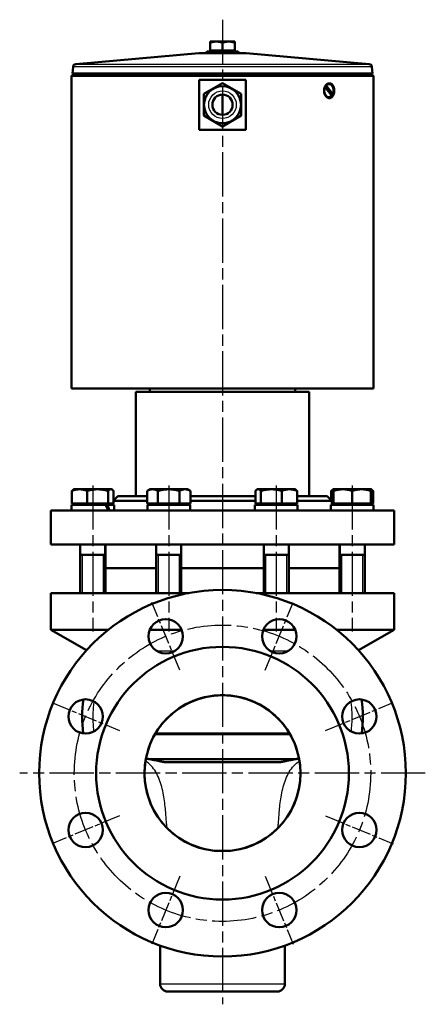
# Model space of a CAD drawing. Header units: millimetres. Extents: x 85 to 931, y 215 to 1219.
# Tile 5 of 5: x 671 to 931, y 587 to 1219. Entities that reach past the tile are written whole.
import ezdxf

# ---------------------------------------------------------------- set-up
doc = ezdxf.new("R2010")
doc.units = ezdxf.units.MM
doc.header["$LTSCALE"] = 5
doc.linetypes.add('CHAIN', pattern=[0.3543, 0.2362, -0.0295, 0.0591, -0.0295])
for name, color, linetype, lineweight in [('Gewinde(DIN)', 3, 'Continuous', 25), ('Mittellinie(DIN)', 4, 'CHAIN', 25), ('Mittelpunktmarkierung(DIN)', 4, 'CHAIN', 25), ('Sichtbare Kanten(DIN)', 7, 'Continuous', 50), ('Sichtbare tangentiale Kanten(DIN)', 3, 'Continuous', 25)]:
    doc.layers.add(name, color=color, linetype=linetype, lineweight=lineweight)

msp = doc.modelspace()

# ---------------------------------------------------------------- linework, layer by layer
at = {"layer": 'Gewinde(DIN)'}
for p, q in [((710.75, 875.54), (710.75, 851.04)), ((724.33, 851.04), (724.33, 875.54)), ((759.45, 875.54), (759.45, 851.04)), ((773.04, 851.04), (773.04, 875.54)), ((828.34, 875.54), (828.34, 851.04)), ((841.92, 851.04), (841.92, 875.54)), ((877.04, 875.54), (877.04, 851.04)), ((890.63, 851.04), (890.63, 875.54))]:
    msp.add_line(p, q, dxfattribs=at)
at = {"layer": 'Mittellinie(DIN)', "linetype": 'CHAIN', "ltscale": 23.990969}
for p, q in [((717.54, 920.04), (717.54, 826.27)), ((766.25, 920.04), (766.25, 826.27)), ((835.13, 920.04), (835.13, 826.27)), ((883.84, 920.04), (883.84, 826.27))]:
    msp.add_line(p, q, dxfattribs=at)
msp.add_circle((800.69, 735.54), 95, dxfattribs=at)
at = {"layer": 'Mittelpunktmarkierung(DIN)', "linetype": 'CHAIN', "ltscale": 23.990969}
for p, q in [((800.69, 1218.55), (800.69, 587.4)), ((930.69, 735.54), (670.69, 735.54))]:
    msp.add_line(p, q, dxfattribs=at)
at = {"layer": 'Mittelpunktmarkierung(DIN)', "linetype": 'CHAIN', "ltscale": 10.44525}
for p, q in [((773.33, 801.6), (755.34, 845.02)), ((828.05, 801.6), (846.04, 845.02)), ((691.21, 780.89), (734.63, 762.91)), ((866.75, 762.91), (910.17, 780.89)), ((734.63, 708.18), (691.21, 690.2)), ((866.75, 708.18), (910.17, 690.2)), ((773.33, 669.49), (755.34, 626.06)), ((828.05, 669.49), (846.04, 626.06))]:
    msp.add_line(p, q, dxfattribs=at)
at = {"layer": 'Sichtbare Kanten(DIN)'}
for p, q in [((792.69, 1203.8), (792.69, 1204.51)), ((796.69, 1204.51), (792.69, 1204.51)), ((792.69, 1198.71), (792.69, 1203.8)), ((804.69, 1204.51), (796.69, 1204.51)), ((800.69, 1198.71), (800.69, 1203.8)), ((808.69, 1204.51), (804.69, 1204.51)), ((808.69, 1204.51), (808.69, 1203.8)), ((808.69, 1198.71), (808.69, 1203.8)), ((785.6, 1197.11), (706.7, 1190.12)), ((785.78, 1197.11), (815.6, 1197.11)), ((790.77, 1198.11), (790.19, 1197.11)), ((790.77, 1198.11), (810.61, 1198.11)), ((800.69, 1198.71), (792.69, 1198.71)), ((793.37, 1198.71), (793.37, 1198.11)), ((808.69, 1198.71), (800.69, 1198.71)), ((808, 1198.71), (808, 1198.11)), ((810.61, 1198.11), (811.19, 1197.11)), ((815.78, 1197.11), (894.68, 1190.12)), ((704.88, 1188.26), (704.59, 1184.11)), ((896.5, 1188.26), (896.79, 1184.11)), ((704.34, 1183.04), (703.84, 1182.54)), ((897.54, 1182.54), (703.84, 1182.54)), ((703.84, 982.04), (703.84, 1182.54)), ((704.34, 1183.04), (897.04, 1183.04)), ((704.59, 1184.11), (896.79, 1184.11)), ((705.59, 1184.04), (704.59, 1184.11)), ((705.59, 1184.04), (895.79, 1184.04)), ((706.19, 1184.04), (706.19, 1183.04)), ((895.19, 1184.04), (895.19, 1183.04)), ((895.79, 1184.04), (896.79, 1184.11)), ((897.04, 1183.04), (897.54, 1182.54)), ((897.54, 982.04), (897.54, 1182.54)), ((815.69, 1180.04), (785.69, 1180.04)), ((785.69, 1148.04), (785.69, 1180.04)), ((788.69, 1170.97), (800.69, 1177.9)), ((800.69, 1177.9), (812.69, 1170.97)), ((815.69, 1180.04), (815.69, 1148.04)), ((866.41, 1175.31), (866.28, 1175.31)), ((870.69, 1169.68), (866.41, 1175.31)), ((869.9, 1171.56), (866.81, 1175.63)), ((867.01, 1176.41), (867.13, 1176.41)), ((867.13, 1176.41), (871.41, 1170.78)), ((868.91, 1177.24), (868.78, 1177.24)), ((788.69, 1157.12), (788.69, 1170.97)), ((800.69, 1157.54), (800.69, 1170.54)), ((812.69, 1170.97), (812.69, 1157.12)), ((868.91, 1168.84), (868.78, 1168.84)), ((871.41, 1170.78), (871.29, 1170.78)), ((800.69, 1150.19), (788.69, 1157.12)), ((812.69, 1157.12), (800.69, 1150.19)), ((785.69, 1148.04), (815.69, 1148.04)), ((703.84, 982.04), (897.54, 982.04)), ((745.19, 980.04), (856.19, 980.04)), ((745.19, 980.04), (745.19, 913.04)), ((754.19, 982.04), (754.19, 980.04)), ((847.19, 982.04), (847.19, 980.04)), ((856.19, 980.04), (856.19, 913.04)), ((704.16, 908.34), (704.16, 916.47)), ((705.54, 917.54), (705.12, 917.3)), ((709.05, 917.54), (705.54, 917.54)), ((720.65, 917.54), (709.05, 917.54)), ((713.95, 908.34), (713.95, 916.47)), ((729.13, 917.54), (720.65, 917.54)), ((727.34, 908.34), (727.34, 916.47)), ((729.54, 917.54), (729.13, 917.54)), ((729.54, 917.54), (729.96, 917.3)), ((730.92, 908.34), (730.92, 916.47)), ((754.25, 917.54), (752.39, 916.47)), ((752.39, 908.34), (752.39, 916.47)), ((755.85, 917.54), (754.25, 917.54)), ((766.25, 917.54), (755.85, 917.54)), ((759.32, 908.34), (759.32, 916.47)), ((776.64, 917.54), (766.25, 917.54)), ((773.18, 908.34), (773.18, 916.47)), ((778.25, 917.54), (776.64, 917.54)), ((778.25, 917.54), (780.1, 916.47)), ((780.1, 908.34), (780.1, 916.47)), ((821.75, 908.34), (821.75, 916.47)), ((823.13, 917.54), (822.71, 917.3)), ((823.54, 917.54), (823.13, 917.54)), ((832.02, 917.54), (823.54, 917.54)), ((825.33, 908.34), (825.33, 916.47)), ((843.62, 917.54), (832.02, 917.54)), ((838.72, 908.34), (838.72, 916.47)), ((847.13, 917.54), (843.62, 917.54)), ((847.13, 917.54), (847.55, 917.3)), ((848.51, 908.34), (848.51, 916.47)), ((870.45, 910.28), (870.45, 916.47)), ((871.84, 917.54), (871.41, 917.3)), ((871.84, 916.47), (871.84, 917.54)), ((877.84, 917.54), (871.84, 917.54)), ((871.84, 908.34), (871.84, 916.47)), ((889.84, 917.54), (877.84, 917.54)), ((883.84, 908.34), (883.84, 916.47)), ((895.84, 917.54), (889.84, 917.54)), ((895.84, 917.54), (895.84, 916.47)), ((895.84, 917.54), (896.26, 917.3)), ((895.84, 908.34), (895.84, 916.47)), ((897.22, 908.34), (897.22, 916.47)), ((733.69, 913.04), (730.92, 910.28)), ((752.39, 910.04), (730.92, 910.04)), ((733.69, 913.04), (752.39, 913.04)), ((780.1, 913.04), (821.75, 913.04)), ((821.75, 910.04), (780.1, 910.04)), ((848.51, 913.04), (867.69, 913.04)), ((870.69, 910.04), (848.51, 910.04)), ((867.69, 913.04), (870.69, 910.04)), ((870.69, 910.04), (870.69, 907.54)), ((690.69, 904.04), (910.69, 904.04)), ((690.69, 882.04), (690.69, 904.04)), ((725.72, 907.54), (703.84, 907.54)), ((703.84, 907.54), (703.84, 904.04)), ((713.95, 908.34), (704.16, 908.34)), ((706.29, 908.34), (706.29, 907.54)), ((727.34, 908.34), (713.95, 908.34)), ((725.72, 907.54), (726.8, 907.54)), ((731.24, 907.54), (726.8, 907.54)), ((730.92, 908.34), (727.34, 908.34)), ((728.78, 908.34), (728.78, 907.54)), ((730.69, 908.34), (730.69, 907.54)), ((731.24, 907.54), (731.24, 904.04)), ((759.32, 908.34), (752.39, 908.34)), ((779.8, 907.54), (752.55, 907.54)), ((752.55, 907.54), (752.55, 904.04)), ((755, 908.34), (755, 907.54)), ((773.18, 908.34), (759.32, 908.34)), ((780.1, 908.34), (773.18, 908.34)), ((777.49, 908.34), (777.49, 907.54)), ((779.8, 907.54), (779.93, 907.54)), ((779.95, 907.54), (779.93, 907.54)), ((779.95, 907.54), (779.95, 906.53)), ((779.95, 904.1), (779.95, 904.04)), ((848.83, 907.54), (821.43, 907.54)), ((821.43, 907.54), (821.43, 904.04)), ((825.33, 908.34), (821.75, 908.34)), ((823.89, 908.34), (823.89, 907.54)), ((838.72, 908.34), (825.33, 908.34)), ((848.51, 908.34), (838.72, 908.34)), ((846.38, 908.34), (846.38, 907.54)), ((848.83, 907.54), (848.83, 904.04)), ((897.54, 907.54), (870.14, 907.54)), ((870.14, 907.54), (870.14, 904.04)), ((871.84, 908.34), (870.69, 908.34)), ((883.84, 908.34), (871.84, 908.34)), ((872.59, 908.34), (872.59, 907.54)), ((895.84, 908.34), (883.84, 908.34)), ((895.08, 908.34), (895.08, 907.54)), ((897.22, 908.34), (895.84, 908.34)), ((897.54, 907.54), (897.54, 904.04)), ((910.69, 882.04), (910.69, 904.04)), ((690.69, 882.04), (910.69, 882.04)), ((709.54, 882.04), (709.54, 851.04)), ((725.54, 882.04), (725.54, 851.04)), ((725.69, 882.04), (725.69, 867.04)), ((758.25, 882.04), (758.25, 851.04)), ((774.25, 882.04), (774.25, 851.04)), ((827.13, 882.04), (827.13, 851.04)), ((843.13, 882.04), (843.13, 851.04)), ((875.69, 882.04), (875.69, 867.04)), ((875.84, 882.04), (875.84, 851.04)), ((891.84, 882.04), (891.84, 851.04)), ((709.54, 875.54), (725.54, 875.54)), ((758.25, 875.54), (774.25, 875.54)), ((827.13, 875.54), (843.13, 875.54)), ((875.84, 875.54), (891.84, 875.54)), ((725.69, 867.04), (758.25, 867.04)), ((725.69, 867.04), (725.69, 851.04)), ((725.69, 867.04), (758.25, 867.04)), ((774.25, 867.04), (827.13, 867.04)), ((774.25, 867.04), (827.13, 867.04)), ((843.13, 867.04), (875.69, 867.04)), ((843.13, 867.04), (875.69, 867.04)), ((875.69, 867.04), (875.69, 851.04)), ((690.69, 851.04), (779.1, 851.04)), ((690.69, 851.04), (690.69, 827.54)), ((822.28, 851.04), (910.69, 851.04)), ((910.69, 851.04), (910.69, 827.54)), ((690.69, 827.54), (727.6, 827.54)), ((713.54, 814.35), (690.69, 827.54)), ((754.18, 827.54), (774.49, 827.54)), ((826.89, 827.54), (847.2, 827.54)), ((873.78, 827.54), (910.69, 827.54)), ((887.84, 814.35), (910.69, 827.54)), ((757.39, 760.54), (843.99, 760.54)), ((757.68, 761.04), (843.69, 761.04)), ((753.99, 744.54), (847.38, 744.54)), ((837.46, 742.54), (763.91, 742.54)), ((760.69, 600.54), (760.69, 625.06)), ((840.69, 600.54), (840.69, 625.06)), ((835.69, 595.54), (765.69, 595.54))]:
    msp.add_line(p, q, dxfattribs=at)
at = {"layer": 'Sichtbare Kanten(DIN)', "flags": 128}
for points in [[(796.69, 1204.51), (796.53, 1204.51), (796.37, 1204.51), (796.21, 1204.5), (796.05, 1204.49), (795.89, 1204.48), (795.73, 1204.47), (795.57, 1204.45), (795.41, 1204.44), (795.25, 1204.42), (795.09, 1204.39), (794.92, 1204.37), (794.76, 1204.34), (794.6, 1204.31), (794.43, 1204.28), (794.27, 1204.24), (794.1, 1204.2), (793.93, 1204.16), (793.76, 1204.12), (793.58, 1204.07), (793.41, 1204.02), (793.23, 1203.97), (793.05, 1203.92), (792.87, 1203.86), (792.69, 1203.8)], [(800.69, 1203.8), (800.5, 1203.86), (800.32, 1203.92), (800.14, 1203.97), (799.97, 1204.02), (799.79, 1204.07), (799.62, 1204.12), (799.45, 1204.16), (799.28, 1204.2), (799.11, 1204.24), (798.94, 1204.28), (798.78, 1204.31), (798.62, 1204.34), (798.45, 1204.37), (798.29, 1204.39), (798.13, 1204.42), (797.97, 1204.44), (797.81, 1204.45), (797.65, 1204.47), (797.49, 1204.48), (797.33, 1204.49), (797.17, 1204.5), (797.01, 1204.51), (796.85, 1204.51), (796.69, 1204.51)], [(804.69, 1204.51), (804.53, 1204.51), (804.37, 1204.51), (804.21, 1204.5), (804.05, 1204.49), (803.89, 1204.48), (803.73, 1204.47), (803.57, 1204.45), (803.41, 1204.44), (803.25, 1204.42), (803.09, 1204.39), (802.92, 1204.37), (802.76, 1204.34), (802.6, 1204.31), (802.43, 1204.28), (802.27, 1204.24), (802.1, 1204.2), (801.93, 1204.16), (801.76, 1204.12), (801.58, 1204.07), (801.41, 1204.02), (801.23, 1203.97), (801.05, 1203.92), (800.87, 1203.86), (800.69, 1203.8)], [(808.69, 1203.8), (808.5, 1203.86), (808.32, 1203.92), (808.14, 1203.97), (807.97, 1204.02), (807.79, 1204.07), (807.62, 1204.12), (807.45, 1204.16), (807.28, 1204.2), (807.11, 1204.24), (806.94, 1204.28), (806.78, 1204.31), (806.62, 1204.34), (806.45, 1204.37), (806.29, 1204.39), (806.13, 1204.42), (805.97, 1204.44), (805.81, 1204.45), (805.65, 1204.47), (805.49, 1204.48), (805.33, 1204.49), (805.17, 1204.5), (805.01, 1204.51), (804.85, 1204.51), (804.69, 1204.51)], [(869.17, 1168.29), (868.75, 1168.34), (868.32, 1168.46), (867.89, 1168.66), (867.49, 1168.95), (867.13, 1169.3), (866.8, 1169.7), (866.52, 1170.16), (866.27, 1170.68), (866.07, 1171.24), (865.93, 1171.84), (865.84, 1172.44), (865.81, 1173.04), (865.84, 1173.64), (865.93, 1174.25), (866.07, 1174.85), (866.27, 1175.41), (866.52, 1175.93), (866.8, 1176.39), (867.13, 1176.79), (867.49, 1177.14), (867.89, 1177.43), (868.32, 1177.63), (868.75, 1177.75), (869.17, 1177.79)], [(869.17, 1177.79), (869.59, 1177.75), (870.02, 1177.63), (870.43, 1177.43), (870.81, 1177.14), (871.16, 1176.79), (871.46, 1176.39), (871.73, 1175.93), (871.96, 1175.41), (872.14, 1174.85), (872.27, 1174.25), (872.35, 1173.64), (872.37, 1173.04), (872.35, 1172.44), (872.27, 1171.84), (872.14, 1171.24), (871.96, 1170.68), (871.73, 1170.16), (871.46, 1169.7), (871.16, 1169.3), (870.81, 1168.95), (870.43, 1168.66), (870.02, 1168.46), (869.59, 1168.34), (869.17, 1168.29)], [(709.05, 917.54), (708.86, 917.54), (708.66, 917.54), (708.47, 917.53), (708.27, 917.51), (708.08, 917.5), (707.88, 917.48), (707.68, 917.45), (707.49, 917.43), (707.29, 917.4), (707.09, 917.36), (706.89, 917.32), (706.69, 917.28), (706.49, 917.24), (706.29, 917.19), (706.09, 917.13), (705.88, 917.08), (705.67, 917.01), (705.46, 916.95), (705.25, 916.88), (705.04, 916.81), (704.82, 916.73), (704.6, 916.65), (704.38, 916.56), (704.16, 916.47)], [(704.16, 916.47), (704.2, 916.52), (704.24, 916.57), (704.28, 916.61), (704.32, 916.65), (704.37, 916.7), (704.41, 916.74), (704.45, 916.78), (704.49, 916.82), (704.53, 916.86), (704.57, 916.89), (704.61, 916.93), (704.65, 916.96), (704.69, 917), (704.73, 917.03), (704.77, 917.06), (704.81, 917.09), (704.85, 917.12), (704.89, 917.15), (704.93, 917.18), (704.96, 917.2), (705, 917.23), (705.04, 917.25), (705.08, 917.28), (705.12, 917.3)], [(713.95, 916.47), (713.73, 916.56), (713.51, 916.65), (713.29, 916.73), (713.07, 916.81), (712.86, 916.88), (712.64, 916.95), (712.43, 917.01), (712.23, 917.08), (712.02, 917.13), (711.82, 917.19), (711.62, 917.24), (711.41, 917.28), (711.21, 917.32), (711.02, 917.36), (710.82, 917.4), (710.62, 917.43), (710.42, 917.45), (710.23, 917.48), (710.03, 917.5), (709.84, 917.51), (709.64, 917.53), (709.45, 917.54), (709.25, 917.54), (709.05, 917.54)], [(720.65, 917.54), (720.38, 917.54), (720.11, 917.54), (719.84, 917.53), (719.58, 917.51), (719.31, 917.5), (719.04, 917.48), (718.77, 917.45), (718.51, 917.43), (718.24, 917.4), (717.97, 917.36), (717.69, 917.32), (717.42, 917.28), (717.15, 917.24), (716.87, 917.19), (716.59, 917.13), (716.31, 917.08), (716.03, 917.01), (715.74, 916.95), (715.45, 916.88), (715.16, 916.81), (714.86, 916.73), (714.56, 916.65), (714.26, 916.56), (713.95, 916.47)], [(727.34, 916.47), (727.03, 916.56), (726.73, 916.65), (726.43, 916.73), (726.13, 916.81), (725.84, 916.88), (725.55, 916.95), (725.26, 917.01), (724.98, 917.08), (724.7, 917.13), (724.42, 917.19), (724.14, 917.24), (723.87, 917.28), (723.6, 917.32), (723.32, 917.36), (723.05, 917.4), (722.79, 917.43), (722.52, 917.45), (722.25, 917.48), (721.98, 917.5), (721.72, 917.51), (721.45, 917.53), (721.18, 917.54), (720.91, 917.54), (720.65, 917.54)], [(729.13, 917.54), (729.06, 917.54), (728.99, 917.54), (728.92, 917.53), (728.84, 917.51), (728.77, 917.5), (728.7, 917.48), (728.63, 917.45), (728.56, 917.43), (728.49, 917.4), (728.41, 917.36), (728.34, 917.32), (728.27, 917.28), (728.19, 917.24), (728.12, 917.19), (728.04, 917.13), (727.97, 917.08), (727.89, 917.01), (727.82, 916.95), (727.74, 916.88), (727.66, 916.81), (727.58, 916.73), (727.5, 916.65), (727.42, 916.56), (727.34, 916.47)], [(730.92, 916.47), (730.84, 916.56), (730.76, 916.65), (730.68, 916.73), (730.6, 916.81), (730.52, 916.88), (730.44, 916.95), (730.37, 917.01), (730.29, 917.08), (730.22, 917.13), (730.14, 917.19), (730.07, 917.24), (729.99, 917.28), (729.92, 917.32), (729.85, 917.36), (729.78, 917.4), (729.7, 917.43), (729.63, 917.45), (729.56, 917.48), (729.49, 917.5), (729.42, 917.51), (729.35, 917.53), (729.27, 917.54), (729.2, 917.54), (729.13, 917.54)], [(755.85, 917.54), (755.72, 917.54), (755.58, 917.54), (755.44, 917.53), (755.3, 917.51), (755.16, 917.5), (755.02, 917.48), (754.89, 917.45), (754.75, 917.43), (754.61, 917.4), (754.47, 917.36), (754.33, 917.32), (754.19, 917.28), (754.04, 917.24), (753.9, 917.19), (753.76, 917.13), (753.61, 917.08), (753.46, 917.01), (753.32, 916.95), (753.17, 916.88), (753.02, 916.81), (752.86, 916.73), (752.71, 916.65), (752.55, 916.56), (752.39, 916.47)], [(759.32, 916.47), (759.16, 916.56), (759, 916.65), (758.85, 916.73), (758.69, 916.81), (758.54, 916.88), (758.39, 916.95), (758.24, 917.01), (758.1, 917.08), (757.95, 917.13), (757.81, 917.19), (757.67, 917.24), (757.52, 917.28), (757.38, 917.32), (757.24, 917.36), (757.1, 917.4), (756.96, 917.43), (756.82, 917.45), (756.69, 917.48), (756.55, 917.5), (756.41, 917.51), (756.27, 917.53), (756.13, 917.54), (755.99, 917.54), (755.85, 917.54)], [(766.25, 917.54), (765.97, 917.54), (765.69, 917.54), (765.42, 917.53), (765.14, 917.51), (764.86, 917.5), (764.59, 917.48), (764.31, 917.45), (764.03, 917.43), (763.75, 917.4), (763.47, 917.36), (763.19, 917.32), (762.91, 917.28), (762.63, 917.24), (762.34, 917.19), (762.05, 917.13), (761.76, 917.08), (761.47, 917.01), (761.17, 916.95), (760.87, 916.88), (760.57, 916.81), (760.26, 916.73), (759.95, 916.65), (759.64, 916.56), (759.32, 916.47)], [(773.18, 916.47), (772.86, 916.56), (772.54, 916.65), (772.23, 916.73), (771.93, 916.81), (771.62, 916.88), (771.32, 916.95), (771.03, 917.01), (770.73, 917.08), (770.44, 917.13), (770.15, 917.19), (769.87, 917.24), (769.58, 917.28), (769.3, 917.32), (769.02, 917.36), (768.74, 917.4), (768.46, 917.43), (768.19, 917.45), (767.91, 917.48), (767.63, 917.5), (767.35, 917.51), (767.08, 917.53), (766.8, 917.54), (766.52, 917.54), (766.25, 917.54)], [(776.64, 917.54), (776.5, 917.54), (776.36, 917.54), (776.22, 917.53), (776.09, 917.51), (775.95, 917.5), (775.81, 917.48), (775.67, 917.45), (775.53, 917.43), (775.39, 917.4), (775.25, 917.36), (775.11, 917.32), (774.97, 917.28), (774.83, 917.24), (774.69, 917.19), (774.54, 917.13), (774.4, 917.08), (774.25, 917.01), (774.1, 916.95), (773.95, 916.88), (773.8, 916.81), (773.65, 916.73), (773.49, 916.65), (773.33, 916.56), (773.18, 916.47)], [(780.1, 916.47), (779.94, 916.56), (779.79, 916.65), (779.63, 916.73), (779.48, 916.81), (779.33, 916.88), (779.18, 916.95), (779.03, 917.01), (778.88, 917.08), (778.74, 917.13), (778.59, 917.19), (778.45, 917.24), (778.31, 917.28), (778.17, 917.32), (778.03, 917.36), (777.89, 917.4), (777.75, 917.43), (777.61, 917.45), (777.47, 917.48), (777.33, 917.5), (777.19, 917.51), (777.06, 917.53), (776.92, 917.54), (776.78, 917.54), (776.64, 917.54)], [(823.54, 917.54), (823.47, 917.54), (823.4, 917.54), (823.32, 917.53), (823.25, 917.51), (823.18, 917.5), (823.11, 917.48), (823.04, 917.45), (822.97, 917.43), (822.89, 917.4), (822.82, 917.36), (822.75, 917.32), (822.68, 917.28), (822.6, 917.24), (822.53, 917.19), (822.45, 917.13), (822.38, 917.08), (822.3, 917.01), (822.23, 916.95), (822.15, 916.88), (822.07, 916.81), (821.99, 916.73), (821.91, 916.65), (821.83, 916.56), (821.75, 916.47)], [(825.33, 916.47), (825.25, 916.56), (825.17, 916.65), (825.09, 916.73), (825.01, 916.81), (824.93, 916.88), (824.85, 916.95), (824.78, 917.01), (824.7, 917.08), (824.63, 917.13), (824.55, 917.19), (824.48, 917.24), (824.4, 917.28), (824.33, 917.32), (824.26, 917.36), (824.18, 917.4), (824.11, 917.43), (824.04, 917.45), (823.97, 917.48), (823.9, 917.5), (823.83, 917.51), (823.75, 917.53), (823.68, 917.54), (823.61, 917.54), (823.54, 917.54)], [(832.02, 917.54), (831.76, 917.54), (831.49, 917.54), (831.22, 917.53), (830.95, 917.51), (830.69, 917.5), (830.42, 917.48), (830.15, 917.45), (829.88, 917.43), (829.62, 917.4), (829.34, 917.36), (829.07, 917.32), (828.8, 917.28), (828.53, 917.24), (828.25, 917.19), (827.97, 917.13), (827.69, 917.08), (827.41, 917.01), (827.12, 916.95), (826.83, 916.88), (826.54, 916.81), (826.24, 916.73), (825.94, 916.65), (825.64, 916.56), (825.33, 916.47)], [(838.72, 916.47), (838.41, 916.56), (838.1, 916.65), (837.81, 916.73), (837.51, 916.81), (837.22, 916.88), (836.93, 916.95), (836.64, 917.01), (836.36, 917.08), (836.08, 917.13), (835.8, 917.19), (835.52, 917.24), (835.25, 917.28), (834.98, 917.32), (834.7, 917.36), (834.43, 917.4), (834.16, 917.43), (833.9, 917.45), (833.63, 917.48), (833.36, 917.5), (833.09, 917.51), (832.83, 917.53), (832.56, 917.54), (832.29, 917.54), (832.02, 917.54)], [(843.62, 917.54), (843.42, 917.54), (843.22, 917.54), (843.03, 917.53), (842.83, 917.51), (842.64, 917.5), (842.44, 917.48), (842.25, 917.45), (842.05, 917.43), (841.85, 917.4), (841.65, 917.36), (841.46, 917.32), (841.26, 917.28), (841.05, 917.24), (840.85, 917.19), (840.65, 917.13), (840.44, 917.08), (840.24, 917.01), (840.03, 916.95), (839.81, 916.88), (839.6, 916.81), (839.38, 916.73), (839.16, 916.65), (838.94, 916.56), (838.72, 916.47)], [(848.51, 916.47), (848.29, 916.56), (848.07, 916.65), (847.85, 916.73), (847.63, 916.81), (847.42, 916.88), (847.21, 916.95), (847, 917.01), (846.79, 917.08), (846.58, 917.13), (846.38, 917.19), (846.18, 917.24), (845.98, 917.28), (845.78, 917.32), (845.58, 917.36), (845.38, 917.4), (845.18, 917.43), (844.99, 917.45), (844.79, 917.48), (844.59, 917.5), (844.4, 917.51), (844.2, 917.53), (844.01, 917.54), (843.81, 917.54), (843.62, 917.54)], [(847.55, 917.3), (847.59, 917.28), (847.63, 917.25), (847.67, 917.23), (847.71, 917.2), (847.74, 917.18), (847.78, 917.15), (847.82, 917.12), (847.86, 917.09), (847.9, 917.06), (847.94, 917.03), (847.98, 917), (848.02, 916.96), (848.06, 916.93), (848.1, 916.89), (848.14, 916.86), (848.18, 916.82), (848.22, 916.78), (848.26, 916.74), (848.3, 916.7), (848.34, 916.65), (848.39, 916.61), (848.43, 916.57), (848.47, 916.52), (848.51, 916.47)], [(870.45, 916.47), (870.5, 916.52), (870.54, 916.57), (870.58, 916.61), (870.62, 916.65), (870.66, 916.7), (870.71, 916.74), (870.75, 916.78), (870.79, 916.82), (870.83, 916.86), (870.87, 916.89), (870.91, 916.93), (870.95, 916.96), (870.99, 917), (871.03, 917.03), (871.07, 917.06), (871.11, 917.09), (871.15, 917.12), (871.18, 917.15), (871.22, 917.18), (871.26, 917.2), (871.3, 917.23), (871.34, 917.25), (871.38, 917.28), (871.41, 917.3)], [(871.84, 916.97), (871.78, 916.96), (871.73, 916.94), (871.67, 916.92), (871.61, 916.9), (871.56, 916.88), (871.5, 916.86), (871.45, 916.85), (871.39, 916.83), (871.33, 916.81), (871.27, 916.79), (871.22, 916.77), (871.16, 916.74), (871.1, 916.72), (871.04, 916.7), (870.99, 916.68), (870.93, 916.66), (870.87, 916.64), (870.81, 916.61), (870.75, 916.59), (870.69, 916.57), (870.63, 916.54), (870.57, 916.52), (870.51, 916.5), (870.45, 916.47)], [(877.84, 917.54), (877.6, 917.54), (877.36, 917.54), (877.12, 917.53), (876.88, 917.51), (876.64, 917.5), (876.4, 917.48), (876.16, 917.45), (875.92, 917.43), (875.68, 917.4), (875.44, 917.36), (875.19, 917.32), (874.95, 917.28), (874.7, 917.24), (874.45, 917.19), (874.2, 917.13), (873.95, 917.08), (873.7, 917.01), (873.44, 916.95), (873.18, 916.88), (872.92, 916.81), (872.65, 916.73), (872.39, 916.65), (872.11, 916.56), (871.84, 916.47)], [(883.84, 916.47), (883.56, 916.56), (883.29, 916.65), (883.02, 916.73), (882.76, 916.81), (882.49, 916.88), (882.23, 916.95), (881.98, 917.01), (881.72, 917.08), (881.47, 917.13), (881.22, 917.19), (880.97, 917.24), (880.73, 917.28), (880.48, 917.32), (880.24, 917.36), (880, 917.4), (879.76, 917.43), (879.52, 917.45), (879.28, 917.48), (879.04, 917.5), (878.8, 917.51), (878.56, 917.53), (878.32, 917.54), (878.08, 917.54), (877.84, 917.54)], [(889.84, 917.54), (889.6, 917.54), (889.36, 917.54), (889.12, 917.53), (888.88, 917.51), (888.64, 917.5), (888.4, 917.48), (888.16, 917.45), (887.92, 917.43), (887.68, 917.4), (887.44, 917.36), (887.19, 917.32), (886.95, 917.28), (886.7, 917.24), (886.45, 917.19), (886.2, 917.13), (885.95, 917.08), (885.7, 917.01), (885.44, 916.95), (885.18, 916.88), (884.92, 916.81), (884.65, 916.73), (884.39, 916.65), (884.11, 916.56), (883.84, 916.47)], [(895.84, 916.47), (895.56, 916.56), (895.29, 916.65), (895.02, 916.73), (894.76, 916.81), (894.49, 916.88), (894.23, 916.95), (893.98, 917.01), (893.72, 917.08), (893.47, 917.13), (893.22, 917.19), (892.97, 917.24), (892.73, 917.28), (892.48, 917.32), (892.24, 917.36), (892, 917.4), (891.76, 917.43), (891.52, 917.45), (891.28, 917.48), (891.04, 917.5), (890.8, 917.51), (890.56, 917.53), (890.32, 917.54), (890.08, 917.54), (889.84, 917.54)], [(897.22, 916.47), (897.16, 916.54), (897.1, 916.61), (897.04, 916.67), (896.97, 916.73), (896.91, 916.79), (896.85, 916.85), (896.79, 916.9), (896.74, 916.96), (896.68, 917.01), (896.62, 917.05), (896.56, 917.1), (896.5, 917.14), (896.45, 917.18), (896.39, 917.22), (896.33, 917.26), (896.28, 917.29), (896.22, 917.32), (896.17, 917.35), (896.11, 917.38), (896.06, 917.4), (896, 917.43), (895.95, 917.45), (895.89, 917.47), (895.84, 917.48)], [(839.77, 766.74), (838.11, 768.7), (836.36, 770.58), (834.51, 772.36), (832.58, 774.05), (830.57, 775.63), (828.47, 777.11), (826.3, 778.48), (824.06, 779.74), (821.77, 780.88), (819.42, 781.9), (817.02, 782.8), (814.58, 783.57), (812.1, 784.22), (809.59, 784.74), (807.06, 785.13), (804.5, 785.4), (801.94, 785.53), (799.38, 785.52), (796.83, 785.39), (794.29, 785.13), (791.76, 784.74), (789.25, 784.21), (786.76, 783.56), (784.32, 782.79), (781.92, 781.88), (779.57, 780.86), (777.28, 779.72), (775.05, 778.47), (772.89, 777.1), (770.79, 775.62), (768.77, 774.03), (766.84, 772.35), (765, 770.56), (763.26, 768.69), (761.61, 766.74)], [(839.77, 766.74), (838.92, 767.77), (838.03, 768.79), (837.1, 769.8), (836.14, 770.79), (835.15, 771.76), (834.13, 772.7), (833.07, 773.62), (832, 774.5), (830.89, 775.36), (829.76, 776.2), (828.6, 776.99), (827.43, 777.76), (826.23, 778.49), (825.01, 779.19), (823.77, 779.86), (822.51, 780.49), (821.24, 781.09), (819.94, 781.65), (818.63, 782.17), (817.31, 782.66), (815.97, 783.11), (814.62, 783.53), (813.27, 783.9), (811.9, 784.23), (810.53, 784.53), (809.14, 784.79), (807.74, 785), (806.34, 785.18), (804.94, 785.32), (803.53, 785.42), (802.12, 785.48), (800.7, 785.51), (799.29, 785.49), (797.89, 785.43), (796.48, 785.33), (795.09, 785.19), (793.69, 785.01), (792.29, 784.79), (790.91, 784.54), (789.52, 784.24), (788.15, 783.9), (786.79, 783.53), (785.44, 783.12), (784.1, 782.67), (782.78, 782.19), (781.47, 781.67), (780.18, 781.11), (778.9, 780.51), (777.64, 779.88), (776.4, 779.21), (775.18, 778.51), (773.97, 777.77), (772.79, 777), (771.63, 776.2), (770.49, 775.37), (769.39, 774.51), (768.3, 773.62), (767.25, 772.7), (766.23, 771.76), (765.24, 770.79), (764.28, 769.8), (763.35, 768.79), (762.46, 767.77), (761.61, 766.74)], [(761.61, 766.74), (761.43, 766.5), (761.24, 766.27), (761.06, 766.03), (760.88, 765.79), (760.7, 765.55), (760.52, 765.31), (760.34, 765.07), (760.16, 764.83), (759.99, 764.59), (759.82, 764.34), (759.64, 764.1), (759.47, 763.85), (759.31, 763.6), (759.14, 763.36), (758.97, 763.11), (758.81, 762.86), (758.65, 762.61), (758.49, 762.35), (758.33, 762.1), (758.17, 761.84), (758.01, 761.59), (757.86, 761.33), (757.7, 761.08), (757.55, 760.82)], [(843.83, 760.82), (843.68, 761.08), (843.52, 761.33), (843.37, 761.59), (843.21, 761.84), (843.05, 762.1), (842.89, 762.35), (842.73, 762.6), (842.57, 762.86), (842.41, 763.11), (842.24, 763.35), (842.07, 763.6), (841.9, 763.85), (841.73, 764.1), (841.56, 764.34), (841.39, 764.59), (841.21, 764.83), (841.04, 765.07), (840.86, 765.31), (840.68, 765.55), (840.5, 765.79), (840.32, 766.03), (840.14, 766.27), (839.95, 766.5), (839.77, 766.74)], [(757.55, 760.82), (756.3, 758.54), (755.17, 756.21), (754.16, 753.81), (753.28, 751.37), (752.52, 748.87), (751.89, 746.34), (751.39, 743.78), (751.03, 741.21), (750.8, 738.61), (750.71, 736.01), (750.75, 733.4), (750.93, 730.8), (751.24, 728.22), (751.69, 725.66), (752.27, 723.13), (752.98, 720.63), (753.82, 718.17), (754.78, 715.75), (755.88, 713.38), (757.09, 711.08), (758.42, 708.84), (759.87, 706.67), (761.43, 704.58), (763.1, 702.57)], [(838.28, 702.57), (839.97, 704.62), (841.56, 706.75), (843.03, 708.96), (844.39, 711.26), (845.61, 713.61), (846.71, 716.03), (847.68, 718.5), (848.52, 721.03), (849.23, 723.59), (849.79, 726.19), (850.22, 728.81), (850.5, 731.44), (850.65, 734.09), (850.66, 736.73), (850.52, 739.38), (850.25, 742.03), (849.83, 744.64), (849.29, 747.19), (848.64, 749.67), (847.86, 752.06), (846.99, 754.38), (846.02, 756.61), (844.96, 758.76), (843.83, 760.82)], [(763.91, 742.54), (763.35, 742.67), (762.79, 742.79), (762.24, 742.9), (761.69, 743.02), (761.15, 743.14), (760.6, 743.25), (760.07, 743.36), (759.53, 743.47), (759, 743.58), (758.48, 743.69), (757.96, 743.8), (757.44, 743.9), (756.93, 744), (756.42, 744.1), (755.92, 744.19), (755.42, 744.29), (754.92, 744.38), (754.43, 744.47), (753.95, 744.55), (753.47, 744.63), (752.99, 744.71), (752.52, 744.79), (752.06, 744.86), (751.6, 744.93)], [(849.78, 744.93), (849.32, 744.86), (848.85, 744.79), (848.38, 744.71), (847.91, 744.63), (847.43, 744.55), (846.94, 744.47), (846.45, 744.38), (845.96, 744.29), (845.46, 744.19), (844.96, 744.1), (844.45, 744), (843.94, 743.9), (843.42, 743.8), (842.9, 743.69), (842.37, 743.58), (841.84, 743.47), (841.31, 743.36), (840.77, 743.25), (840.23, 743.14), (839.69, 743.02), (839.14, 742.9), (838.58, 742.79), (838.03, 742.67), (837.46, 742.54)], [(763.1, 702.57), (763.2, 702.46), (763.29, 702.36), (763.39, 702.25), (763.48, 702.14), (763.58, 702.04), (763.67, 701.93), (763.77, 701.83), (763.86, 701.72), (763.96, 701.62), (764.06, 701.51), (764.15, 701.41), (764.25, 701.31), (764.35, 701.2), (764.45, 701.1), (764.55, 700.99), (764.65, 700.89), (764.74, 700.79), (764.84, 700.69), (764.94, 700.59), (765.04, 700.48), (765.14, 700.38), (765.24, 700.28), (765.34, 700.18), (765.45, 700.08)], [(835.93, 700.08), (836.03, 700.18), (836.13, 700.28), (836.23, 700.38), (836.33, 700.48), (836.43, 700.59), (836.53, 700.69), (836.63, 700.79), (836.73, 700.89), (836.83, 700.99), (836.93, 701.1), (837.03, 701.2), (837.13, 701.31), (837.22, 701.41), (837.32, 701.51), (837.42, 701.62), (837.51, 701.72), (837.61, 701.83), (837.71, 701.93), (837.8, 702.04), (837.9, 702.14), (837.99, 702.25), (838.09, 702.36), (838.18, 702.46), (838.28, 702.57)], [(765.45, 700.08), (767.28, 698.35), (769.2, 696.72), (771.2, 695.2), (773.28, 693.77), (775.42, 692.46), (777.63, 691.25), (779.9, 690.15), (782.23, 689.17), (784.6, 688.31), (787, 687.57), (789.44, 686.95), (791.91, 686.45), (794.4, 686.07), (796.91, 685.82), (799.43, 685.7), (801.96, 685.7), (804.47, 685.82), (806.98, 686.08), (809.47, 686.45), (811.94, 686.95), (814.37, 687.57), (816.78, 688.31), (819.15, 689.17), (821.48, 690.16), (823.75, 691.25), (825.96, 692.46), (828.1, 693.78), (830.18, 695.2), (832.18, 696.72), (834.09, 698.35), (835.93, 700.08)]]:
    msp.add_lwpolyline(points, dxfattribs=at)
at = {"layer": 'Sichtbare Kanten(DIN)'}
for centre, radius in [((800.69, 1164.04), 11.86), ((800.69, 1164.04), 6.5), ((800.69, 735.54), 117.5), ((764.33, 823.31), 11), ((837.04, 823.31), 11), ((800.69, 735.54), 81), ((712.92, 771.9), 11), ((800.69, 735.54), 50), ((888.46, 771.9), 11), ((712.92, 699.19), 11), ((888.46, 699.19), 11), ((764.33, 647.78), 11), ((837.04, 647.78), 11)]:
    msp.add_circle(centre, radius, dxfattribs=at)
for centre, radius, start, end in [((785.78, 1195.11), 2, 90, 95.06318), ((815.6, 1195.11), 2, 84.93682, 90), ((706.88, 1188.12), 2, 95.06318, 176), ((894.5, 1188.12), 2, 4, 84.93682), ((786.69, 771.54), 76, 171.47483, 187.97383), ((814.69, 771.54), 76, 352.02617, 8.52517), ((765.69, 600.54), 5, 180, 270), ((835.69, 600.54), 5, 270, 0)]:
    msp.add_arc(centre, radius, start, end, dxfattribs=at)
for centre, major_axis, ratio, start_param, end_param in [((868.91, 1173.04), (0, -4.2), 0.707107, 4.143796, 6.9239), ((868.91, 1173.04), (0, 4.2), 0.707107, 4.143796, 6.9239), ((717.54, 906.33), (-11.74, 23.46), 0.30113, 4.466329, 4.614), ((717.54, 908.76), (-11.74, 23.46), 0.30113, 4.36296, 4.511765), ((766.25, 906.33), (-1.91, 23.7), 0.572297, 4.572201, 4.717321), ((766.25, 908.76), (-1.91, 23.7), 0.572297, 4.520857, 4.615087)]:
    msp.add_ellipse(centre, major_axis=major_axis, ratio=ratio, start_param=start_param, end_param=end_param, dxfattribs=at)
at = {"layer": 'Sichtbare tangentiale Kanten(DIN)'}
for p, q in [((815.78, 1197.11), (785.6, 1197.11)), ((896.5, 1188.26), (704.88, 1188.26)), ((706.7, 1190.12), (894.68, 1190.12)), ((760.82, 637.35), (767.85, 637.35)), ((833.53, 637.35), (840.56, 637.35)), ((760.69, 600.54), (840.69, 600.54))]:
    msp.add_line(p, q, dxfattribs=at)
at = {"layer": 'Sichtbare tangentiale Kanten(DIN)', "flags": 128}
for points in [[(770.04, 813.91), (769.57, 813.89), (769.1, 813.86), (768.64, 813.84), (768.17, 813.83), (767.7, 813.81), (767.24, 813.79), (766.77, 813.78), (766.31, 813.76), (765.85, 813.75), (765.38, 813.74), (764.92, 813.73), (764.46, 813.72), (763.99, 813.71), (763.53, 813.71), (763.07, 813.71), (762.6, 813.7), (762.14, 813.7), (761.68, 813.71), (761.21, 813.71), (760.75, 813.71), (760.29, 813.72), (759.83, 813.73), (759.36, 813.74), (758.9, 813.75)], [(842.48, 813.76), (842.02, 813.75), (841.55, 813.74), (841.09, 813.73), (840.63, 813.72), (840.17, 813.71), (839.7, 813.71), (839.24, 813.71), (838.78, 813.71), (838.31, 813.71), (837.85, 813.71), (837.39, 813.72), (836.92, 813.72), (836.46, 813.73), (836, 813.74), (835.53, 813.75), (835.07, 813.76), (834.6, 813.78), (834.14, 813.79), (833.67, 813.81), (833.21, 813.82), (832.74, 813.84), (832.27, 813.86), (831.81, 813.88), (831.34, 813.91)], [(718.38, 762.35), (718.28, 763.16), (718.19, 763.98), (718.1, 764.79), (718.03, 765.59), (717.97, 766.4), (717.91, 767.19), (717.87, 767.99), (717.83, 768.78), (717.8, 769.56), (717.78, 770.33), (717.77, 771.09), (717.77, 771.85), (717.78, 772.61), (717.8, 773.38), (717.82, 774.16), (717.86, 774.95), (717.9, 775.74), (717.96, 776.54), (718.02, 777.34), (718.09, 778.15), (718.17, 778.96), (718.26, 779.77), (718.36, 780.58), (718.47, 781.4)], [(882.91, 781.4), (883.02, 780.58), (883.12, 779.77), (883.21, 778.96), (883.29, 778.15), (883.36, 777.34), (883.42, 776.54), (883.48, 775.74), (883.52, 774.95), (883.55, 774.16), (883.58, 773.38), (883.6, 772.61), (883.6, 771.85), (883.6, 771.09), (883.59, 770.33), (883.57, 769.56), (883.55, 768.78), (883.51, 767.99), (883.47, 767.19), (883.41, 766.4), (883.35, 765.59), (883.27, 764.79), (883.19, 763.98), (883.1, 763.16), (883, 762.35)], [(765.45, 700.08), (765.34, 700.31), (765.24, 700.61), (765.15, 701), (765.06, 701.46), (764.98, 701.99), (764.91, 702.59), (764.84, 703.25), (764.78, 703.98), (764.71, 704.77), (764.65, 705.62), (764.58, 706.52), (764.51, 707.47), (764.44, 708.46), (764.36, 709.5), (764.28, 710.59), (764.19, 711.71), (764.08, 712.86), (763.96, 714.04), (763.83, 715.25), (763.69, 716.49), (763.52, 717.74), (763.34, 719.01), (763.14, 720.29), (762.91, 721.57), (762.66, 722.87), (762.39, 724.16), (762.09, 725.45), (761.76, 726.73), (761.4, 728.01), (761.01, 729.27), (760.58, 730.51), (760.12, 731.73), (759.62, 732.93), (759.08, 734.1), (758.51, 735.23), (757.89, 736.33), (757.23, 737.39), (756.53, 738.4), (755.78, 739.36), (754.99, 740.27), (754.15, 741.13), (753.25, 741.92), (752.31, 742.65), (751.32, 743.31)], [(835.93, 700.08), (836.04, 700.31), (836.14, 700.61), (836.23, 701), (836.32, 701.46), (836.39, 701.99), (836.47, 702.59), (836.53, 703.25), (836.6, 703.98), (836.67, 704.77), (836.73, 705.62), (836.8, 706.52), (836.86, 707.47), (836.94, 708.46), (837.01, 709.5), (837.1, 710.59), (837.19, 711.71), (837.3, 712.86), (837.41, 714.04), (837.54, 715.25), (837.69, 716.49), (837.85, 717.74), (838.04, 719.01), (838.24, 720.29), (838.46, 721.57), (838.71, 722.87), (838.99, 724.16), (839.29, 725.45), (839.62, 726.73), (839.98, 728.01), (840.37, 729.27), (840.8, 730.51), (841.26, 731.73), (841.76, 732.93), (842.29, 734.1), (842.87, 735.23), (843.49, 736.33), (844.14, 737.39), (844.85, 738.4), (845.59, 739.36), (846.39, 740.27), (847.23, 741.13), (848.12, 741.92), (849.07, 742.65), (850.06, 743.31)]]:
    msp.add_lwpolyline(points, dxfattribs=at)
at = {"layer": 'Sichtbare tangentiale Kanten(DIN)'}
msp.add_circle((800.69, 1164.04), 8.86, dxfattribs=at)

doc.saveas('drawing.dxf')
